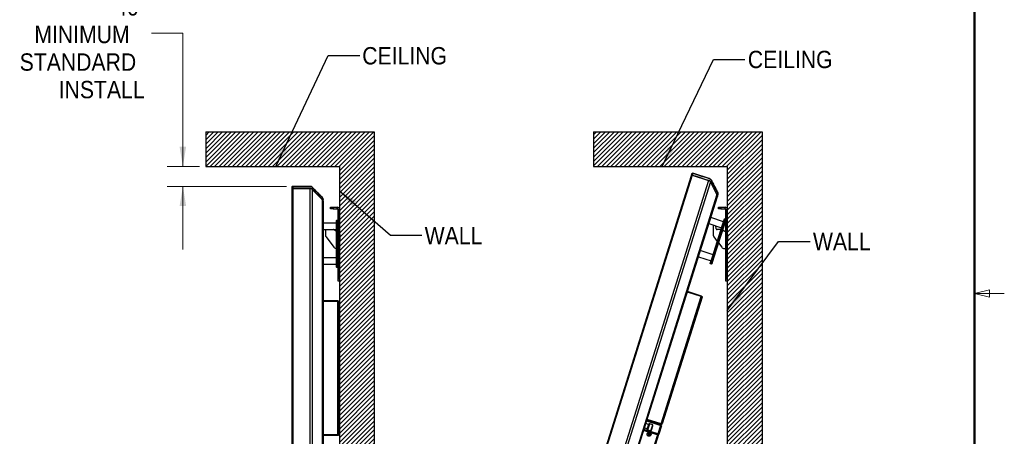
# Model space of a CAD drawing. Header units: millimetres. Extents: x 0 to 844, y -2 to 552.
# Tile 64 of 65: x 646 to 844, y 251 to 335. Entities that reach past the tile are written whole.
import ezdxf

# ---------------------------------------------------------------- set-up
doc = ezdxf.new("R2010")
doc.units = ezdxf.units.MM
doc.styles.add('SLDTEXTSTYLE0', font='GOTHIC.TTF', dxfattribs={"width": 0.913})
doc.styles.get("Standard").update_dxf_attribs({"font": 'GOTHIC.TTF'})
doc.dimstyles.new('SLDDIMSTYLE6', dxfattribs={"dimtxt": 0.18, "dimasz": 3.9624, "dimexe": 0, "dimexo": 0.0625, "dimgap": 0, "dimtad": 0, "dimtih": 1, "dimtoh": 1, "dimdec": 0, "dimrnd": 1e-09, "dimzin": 0, "dimdsep": 46, "dimtxsty": 'STANDARD', "dimsah": 1, "dimcen": 0.09, "dimadec": 0, "dimazin": 0, "dimtfac": 3.9624, "dimtdec": 0, "dimtofl": 0, "dimtmove": 0, "dimatfit": 3, "dimfxl": 1, "dimfrac": 2, "dimtolj": 1, "dimtzin": 0, "dimarcsym": 0})
doc.dimstyles.new('SLDDIMSTYLE7', dxfattribs={"dimtxt": 3.5, "dimasz": 3.9624, "dimexe": 0, "dimexo": 0.0625, "dimgap": 0.875, "dimtad": 0, "dimtih": 1, "dimtoh": 1, "dimdec": 0, "dimlfac": 10, "dimrnd": 1e-09, "dimzin": 12, "dimdsep": 46, "dimtxsty": 'SLDTEXTSTYLE0', "dimsah": 1, "dimcen": 0.09, "dimadec": 0, "dimazin": 3, "dimtfac": 1, "dimtdec": 0, "dimtmove": 0, "dimatfit": 0, "dimfxl": 1, "dimfrac": 2, "dimtolj": 1, "dimtzin": 12, "dimarcsym": 0})
doc.dimstyles.new('SLDDIMSTYLE8', dxfattribs={"dimtxt": 3.5, "dimasz": 3.9624, "dimexe": 0, "dimexo": 0.0625, "dimgap": 0.875, "dimtad": 0, "dimtih": 1, "dimtoh": 1, "dimdec": 4, "dimlfac": 10, "dimzin": 12, "dimdsep": 46, "dimtxsty": 'SLDTEXTSTYLE0', "dimsah": 1, "dimcen": 0.09, "dimadec": 0, "dimazin": 3, "dimtfac": 1, "dimtdec": 0, "dimtofl": 0, "dimtmove": 0, "dimatfit": 3, "dimfxl": 1, "dimfrac": 2, "dimtolj": 1, "dimtzin": 12, "dimarcsym": 0})

# ---------------------------------------------------------------- blocks, each defined once
blk = doc.blocks.new('_D_18')
at = {"color": 7, "linetype": 'Continuous', "lineweight": 0}
for p, q in [((661.4, 345.27), (660.34, 345.27)), ((660.34, 345.27), (660.34, 339.71)), ((667.87, 345.27), (668.94, 345.27)), ((668.94, 345.27), (668.94, 339.71)), ((660.34, 339.71), (661.4, 339.71)), ((668.94, 339.71), (667.87, 339.71)), ((672.13, 331.89), (678.48, 331.89)), ((678.48, 331.89), (678.48, 305.02)), ((681.82, 305.02), (675.31, 305.02)), ((699.38, 301.02), (675.31, 301.02)), ((678.48, 301.02), (678.48, 288.32))]:
    blk.add_line(p, q, dxfattribs=at)
at = {"color": 7, "linetype": 'Continuous', "lineweight": 18}
for points in [[(678.48, 305.02), (679.14, 308.99), (677.82, 308.99)], [(678.48, 301.02), (677.82, 297.06), (679.14, 297.06)]]:
    blk.add_solid(points, dxfattribs=at)
at = {"color": 7, "linetype": 'Continuous', "lineweight": 18, "char_height": 3.5, "attachment_point": 1, "style": 'SLDTEXTSTYLE0'}
for s, insert in [('1.6', (661.4, 344.18)), ('40', (664.83, 338.95)), ('MINIMUM', (648.52, 333.39)), ('STANDARD', (645.56, 327.83)), ('INSTALL', (653.43, 322.28))]:
    blk.add_mtext(s, dxfattribs=dict(at, insert=insert))
blk = doc.blocks.new('_D_21')
at = {"color": 7, "linetype": 'Continuous', "lineweight": 0}
for p, q in [((742.06, 179.62), (729.53, 139.95)), ((788.32, 155.76), (788.32, 130.89))]:
    blk.add_line(p, q, dxfattribs=at)
at = {"color": 7, "linetype": 'Continuous', "lineweight": 18}
for start, end in [(252.48, 260.3309), (262.4542, 270)]:
    blk.add_arc((788.32, 326.18), 192.11, start, end, dxfattribs=at)
for points in [[(730.49, 142.97), (734.09, 141.19), (734.47, 142.45)], [(788.32, 134.06), (784.37, 134.76), (784.35, 133.44)]]:
    blk.add_solid(points, dxfattribs=at)
at = {"color": 7, "linetype": 'Continuous', "lineweight": 18, "insert": (756.05, 137.92), "char_height": 3.5, "attachment_point": 1, "style": 'SLDTEXTSTYLE0'}
blk.add_mtext('18°', dxfattribs=at)

msp = doc.modelspace()

# ---------------------------------------------------------------- hatches: boundary and pattern name
at = {"linetype": 'Continuous'}
h = msp.add_hatch(dxfattribs=at)
h.set_pattern_fill('ANSI31', scale=0.2, style=0)
h.paths.add_polyline_path([(710.087083, 157.023061), (717.087083, 157.023061), (717.087083, 312.023061), (683.087083, 312.023061), (683.087083, 305.023061), (710.087083, 305.023061)], flags=0)
h = msp.add_hatch(dxfattribs=at)
h.set_pattern_fill('ANSI31', scale=0.2, style=0)
h.paths.add_polyline_path([(788.321325, 157.025277), (795.321325, 157.025277), (795.321325, 312.025277), (761.321325, 312.025277), (761.321325, 305.025277), (788.321325, 305.025277)], flags=0)

# ---------------------------------------------------------------- linework, layer by layer
at = {"color": 7, "linetype": 'Continuous', "lineweight": 50}
msp.add_line((838.2, 546.1), (838.2, 12.7), dxfattribs=at)
at = {"color": 254, "linetype": 'Continuous', "lineweight": 25}
for p, q in [((683.087083, 312.023061), (717.087083, 312.023061)), ((683.087083, 312.023061), (683.087083, 305.023061)), ((717.087083, 312.023061), (717.087083, 157.023061)), ((761.321325, 312.025277), (795.321325, 312.025277)), ((761.321325, 312.025277), (761.321325, 305.025277)), ((795.321325, 312.025277), (795.321325, 157.025277)), ((683.087083, 305.023061), (710.087083, 305.023061)), ((710.087083, 305.023061), (710.087083, 157.023061)), ((761.321325, 305.025277), (788.321325, 305.025277)), ((788.321325, 305.025277), (788.321325, 157.025277))]:
    msp.add_line(p, q, dxfattribs=at)
at = {"color": 7, "linetype": 'Continuous', "lineweight": 25}
for p, q in [((781.055019, 303.160057), (742.437737, 180.830598)), ((781.243216, 303.257943), (742.535623, 180.642401)), ((784.549364, 302.214249), (745.841771, 179.598707)), ((781.073649, 303.209683), (781.066027, 303.187459)), ((781.17801, 303.542192), (781.148444, 303.456003)), ((781.185606, 303.564333), (781.17801, 303.542192)), ((781.243216, 303.257943), (784.549364, 302.214249)), ((781.260827, 303.30234), (781.269209, 303.299681)), ((781.269209, 303.299681), (781.269778, 303.299502)), ((784.674276, 302.609938), (781.368128, 303.653631)), ((781.372537, 303.656207), (781.381492, 303.653381)), ((785.046471, 302.297408), (786.362075, 299.768)), ((700.497884, 300.855774), (700.495635, 300.764683)), ((700.495635, 300.45434), (700.495635, 172.174214)), ((700.498461, 300.879175), (700.497884, 300.855774)), ((700.498461, 300.507274), (700.497884, 300.483785)), ((704.112609, 301.019277), (700.645635, 301.019277)), ((700.645635, 300.60434), (700.645635, 172.024214)), ((700.645635, 300.60434), (704.112609, 300.60434)), ((700.649063, 300.651979), (700.657857, 300.651968)), ((700.649064, 301.023061), (700.658454, 301.023062)), ((700.657857, 300.651968), (700.658454, 300.651968)), ((704.112609, 300.60434), (704.112609, 172.024214)), ((704.561622, 300.83329), (706.577648, 298.817264)), ((704.561622, 300.418353), (704.561622, 172.210201)), ((706.577648, 298.402328), (704.561622, 300.418353)), ((784.921559, 301.901719), (746.325945, 179.640897)), ((786.237163, 299.372312), (784.921559, 301.901719)), ((706.577648, 298.402328), (706.577648, 174.226227)), ((706.763635, 297.974123), (706.763635, 297.989193)), ((706.763635, 297.953315), (706.763635, 297.974123)), ((786.237163, 299.372312), (748.855352, 180.956501)), ((786.279353, 298.888138), (749.167882, 181.328696)), ((786.279353, 298.888138), (786.285617, 298.907981)), ((786.285617, 298.907981), (786.290153, 298.922353)), ((706.763635, 297.953315), (706.763635, 174.67524)), ((708.287083, 296.511493), (708.287083, 296.815277)), ((708.287083, 296.815277), (708.787083, 296.815277)), ((708.787083, 296.511493), (708.287083, 296.511493)), ((708.787083, 296.815277), (708.787083, 296.511493)), ((708.787083, 296.815277), (709.630899, 296.815277)), ((708.787083, 296.511493), (709.630899, 296.511493)), ((709.630899, 296.511493), (709.630899, 296.815277)), ((709.783299, 296.359093), (710.087083, 296.359093)), ((709.783299, 282.406493), (709.783299, 296.359093)), ((710.087083, 282.406493), (710.087083, 296.359093)), ((786.521325, 296.511493), (786.521325, 296.815277)), ((786.521325, 296.815277), (787.021325, 296.815277)), ((787.021325, 296.511493), (786.521325, 296.511493)), ((787.021325, 296.815277), (787.021325, 296.511493)), ((787.021325, 296.815277), (787.865141, 296.815277)), ((787.021325, 296.511493), (787.865141, 296.511493)), ((787.865141, 296.511493), (787.865141, 296.815277)), ((788.017541, 296.359093), (788.321325, 296.359093)), ((788.017541, 282.406493), (788.017541, 296.359093)), ((788.321325, 282.406493), (788.321325, 296.359093)), ((709.529515, 294.211777), (709.479515, 294.161777)), ((709.479515, 292.941777), (709.479515, 294.161777)), ((709.529515, 294.211777), (709.529515, 292.941777)), ((709.529515, 294.211777), (709.733299, 294.211777)), ((709.733299, 292.941777), (709.733299, 294.211777)), ((709.783299, 294.161777), (709.733299, 294.211777)), ((787.551741, 293.897035), (784.961845, 294.71462)), ((787.360581, 293.291491), (787.727849, 294.454898)), ((787.790581, 294.487527), (787.408262, 293.276439)), ((787.602593, 293.215093), (787.984912, 294.42618)), ((788.017541, 294.363447), (787.650273, 293.200041)), ((787.790581, 294.487527), (787.727849, 294.454898)), ((787.790581, 294.487527), (787.984912, 294.42618)), ((788.017541, 294.363447), (787.984912, 294.42618)), ((709.479515, 293.576777), (706.763635, 293.576777)), ((706.763635, 292.306777), (709.479515, 292.306777)), ((707.243299, 292.306777), (707.243299, 291.20108)), ((709.428961, 292.010546), (708.952711, 292.285509)), ((709.479515, 285.956777), (709.479515, 292.941777)), ((709.529515, 292.941777), (709.479515, 292.941777)), ((709.529515, 292.941777), (709.529515, 285.956777)), ((709.733299, 292.941777), (709.529515, 292.941777)), ((709.733299, 285.956777), (709.733299, 292.941777)), ((709.783299, 292.941777), (709.733299, 292.941777)), ((784.579526, 293.503533), (787.169422, 292.685948)), ((785.257826, 286.630512), (787.360581, 293.291491)), ((787.408262, 293.276439), (785.305507, 286.61546)), ((785.477541, 293.220045), (785.477541, 291.20108)), ((785.499838, 286.554113), (787.602593, 293.215093)), ((787.650273, 293.200041), (785.547518, 286.539061)), ((786.095424, 292.44618), (786.021489, 293.04833)), ((787.049724, 292.306777), (786.252991, 292.306777)), ((787.663203, 292.010546), (787.334652, 292.200234)), ((787.408262, 293.276439), (787.360581, 293.291491)), ((787.602593, 293.215093), (787.408262, 293.276439)), ((787.650273, 293.200041), (787.602593, 293.215093)), ((707.374028, 290.815158), (708.957678, 288.745855)), ((710.147083, 291.284277), (710.087083, 291.284277)), ((710.087083, 290.154277), (710.147083, 290.154277)), ((710.147083, 291.284277), (710.147083, 290.154277)), ((785.60827, 290.815158), (786.295407, 289.917298)), ((788.017541, 291.989277), (787.742578, 291.989277)), ((788.381325, 291.284277), (788.321325, 291.284277)), ((788.321325, 290.154277), (788.381325, 290.154277)), ((788.381325, 291.284277), (788.381325, 290.154277)), ((709.461949, 288.496777), (709.479515, 288.496777)), ((785.448986, 287.236056), (782.85909, 288.053641)), ((786.520939, 289.622604), (787.19192, 288.745855)), ((787.696191, 288.496777), (788.017541, 288.496777)), ((709.479515, 286.591777), (706.763635, 286.591777)), ((782.476771, 286.842553), (785.066667, 286.024968)), ((784.890559, 285.467105), (785.257826, 286.630512)), ((785.305507, 286.61546), (784.923188, 285.404373)), ((785.117518, 285.343026), (785.499838, 286.554113)), ((785.547518, 286.539061), (785.180251, 285.375655)), ((785.257826, 286.630512), (785.305507, 286.61546)), ((785.305507, 286.61546), (785.499838, 286.554113)), ((785.499838, 286.554113), (785.547518, 286.539061)), ((706.763635, 285.321777), (709.479515, 285.321777)), ((709.479515, 284.736777), (709.479515, 285.956777)), ((709.479515, 285.956777), (709.529515, 285.956777)), ((709.479515, 284.736777), (709.529515, 284.686777)), ((709.529515, 285.956777), (709.529515, 284.686777)), ((709.529515, 285.956777), (709.733299, 285.956777)), ((709.733299, 284.686777), (709.529515, 284.686777)), ((709.733299, 284.686777), (709.733299, 285.956777)), ((709.733299, 285.956777), (709.783299, 285.956777)), ((709.733299, 284.686777), (709.783299, 284.736777)), ((784.890559, 285.467105), (784.923188, 285.404373)), ((785.117518, 285.343026), (784.923188, 285.404373)), ((785.117518, 285.343026), (785.180251, 285.375655)), ((709.783299, 282.406493), (710.087083, 282.406493)), ((709.783299, 281.906493), (709.783299, 282.406493)), ((710.087083, 282.406493), (710.087083, 281.906493)), ((788.017541, 282.406493), (788.321325, 282.406493)), ((788.017541, 281.906493), (788.017541, 282.406493)), ((788.321325, 282.406493), (788.321325, 281.906493)), ((710.087083, 281.906493), (709.783299, 281.906493)), ((780.466491, 280.330956), (780.465707, 280.332005)), ((780.494735, 280.423959), (780.509631, 280.417476)), ((780.531737, 280.487501), (780.515819, 280.490745)), ((780.544847, 280.582699), (780.546091, 280.583108)), ((788.321325, 281.906493), (788.017541, 281.906493)), ((706.805787, 278.770722), (706.806851, 278.771486)), ((706.821943, 278.675993), (706.805787, 278.674295)), ((706.805787, 278.60426), (706.821943, 278.602561)), ((706.806851, 278.507068), (706.805787, 278.507833)), ((774.963784, 253.136686), (783.059628, 278.782204)), ((783.217317, 278.675914), (775.153919, 253.133174)), ((780.180504, 279.425024), (780.17972, 279.426074)), ((780.208749, 279.518028), (780.223644, 279.511545)), ((780.24575, 279.58157), (780.229832, 279.584814)), ((783.098306, 278.904727), (780.254353, 279.802513)), ((783.059628, 278.782204), (780.258335, 279.666523)), ((783.061756, 278.788947), (780.25873, 279.673813)), ((780.25886, 279.676768), (780.260105, 279.677177)), ((783.098306, 278.904727), (783.061756, 278.788947)), ((709.745931, 277.939277), (706.763635, 277.939277)), ((706.805787, 277.820722), (706.806851, 277.821486)), ((706.821943, 277.725993), (706.805787, 277.724295)), ((706.805787, 277.65426), (706.821943, 277.652561)), ((706.806851, 277.557068), (706.805787, 277.557833)), ((709.745931, 277.817865), (706.806553, 277.817865)), ((709.745931, 277.810794), (706.80837, 277.810794)), ((709.745931, 277.939277), (709.745931, 277.817865)), ((709.745931, 250.91776), (709.745931, 277.810794)), ((709.928303, 277.756905), (709.928303, 250.971649)), ((773.505499, 258.230217), (773.490497, 258.232836)), ((773.477361, 258.141083), (773.475104, 258.142142)), ((773.48311, 258.210946), (773.498241, 258.207226)), ((706.806394, 255.310895), (706.821943, 255.311903)), ((706.821943, 255.336013), (706.806849, 255.333993)), ((706.821943, 255.242542), (706.819472, 255.242873)), ((771.581727, 252.3299), (772.169173, 252.144453)), ((772.444382, 253.016245), (771.856936, 253.201692)), ((774.820724, 252.835385), (772.02037, 253.719408)), ((772.028827, 253.746197), (774.727934, 252.894135)), ((774.925105, 253.014163), (772.081152, 253.91195)), ((774.961655, 253.129943), (772.117702, 254.027729)), ((774.963784, 253.136686), (772.119831, 254.034473)), ((772.159344, 252.113318), (772.454211, 253.047381)), ((772.24457, 251.94946), (772.618069, 253.132607)), ((772.265876, 251.908496), (772.659033, 253.153913)), ((772.659033, 253.153913), (772.618069, 253.132607)), ((773.279262, 252.958118), (772.659033, 253.153913)), ((772.886106, 251.712701), (773.279262, 252.958118)), ((772.968034, 251.755314), (773.321875, 252.876189)), ((773.164613, 252.378022), (773.195624, 252.368232)), ((773.195624, 252.368232), (773.284084, 252.648451)), ((773.284084, 252.648451), (773.257004, 252.670695)), ((773.321875, 252.876189), (773.279262, 252.958118)), ((774.820724, 252.835385), (774.278855, 251.118883)), ((775.038235, 252.76672), (774.496366, 251.050219)), ((774.719477, 252.867347), (774.727934, 252.894135)), ((774.87278, 252.84841), (774.727934, 252.894135)), ((774.820724, 252.835385), (775.038235, 252.76672)), ((774.87278, 252.84841), (774.864323, 252.821621)), ((774.925105, 253.014163), (774.961655, 253.129943)), ((709.745931, 250.91776), (706.763635, 250.91776)), ((709.745931, 250.910689), (706.763635, 250.910689)), ((709.745931, 250.789277), (706.763635, 250.789277)), ((709.745931, 250.789277), (709.745931, 250.910689)), ((767.700987, 230.020356), (774.353942, 251.095179)), ((767.843411, 229.975395), (774.496366, 251.050219)), ((768.30064, 231.928337), (774.261206, 250.809853)), ((774.195948, 250.935318), (771.418291, 251.812176)), ((774.278855, 251.118883), (771.478501, 252.002906)), ((772.24457, 251.94946), (772.265876, 251.908496)), ((772.265876, 251.908496), (772.886106, 251.712701)), ((772.331833, 251.058692), (772.501511, 251.026383)), ((772.358035, 251.141695), (772.515509, 251.070726)), ((772.430543, 250.868909), (772.501511, 251.026383)), ((772.501511, 251.026383), (772.472732, 251.011415)), ((772.500541, 251.099505), (772.515509, 251.070726)), ((772.501511, 251.026383), (772.515509, 251.070726)), ((772.501511, 251.026383), (772.545854, 251.012385)), ((772.513546, 250.842707), (772.545854, 251.012385)), ((772.547818, 251.240405), (772.515509, 251.070726)), ((772.559852, 251.056728), (772.515509, 251.070726)), ((772.559852, 251.056728), (772.545854, 251.012385)), ((772.560823, 250.983606), (772.545854, 251.012385)), ((772.703328, 250.941417), (772.545854, 251.012385)), ((772.63082, 251.214202), (772.559852, 251.056728)), ((772.559852, 251.056728), (772.588631, 251.071697)), ((772.729531, 251.02442), (772.559852, 251.056728)), ((772.886106, 251.712701), (772.968034, 251.755314)), ((773.032905, 251.960807), (773.067848, 251.963472)), ((773.067848, 251.963472), (773.156308, 252.243691)), ((773.156308, 252.243691), (773.125297, 252.25348)), ((774.261206, 250.809853), (774.195948, 250.935318)), ((774.261206, 250.809853), (774.35152, 251.095944)), ((774.27039, 250.838946), (774.272812, 250.838181)), ((774.496366, 251.050219), (774.278855, 251.118883)), ((774.400276, 250.744986), (774.400033, 250.745063)), ((774.400276, 250.744986), (774.496608, 251.050142)), ((774.496608, 251.050142), (774.496366, 251.050219)), ((774.496608, 251.050142), (774.59294, 251.355298)), ((774.59294, 251.355298), (774.592698, 251.355375))]:
    msp.add_line(p, q, dxfattribs=at)
at = {"color": 8, "linetype": 'Continuous', "lineweight": 25}
for p, q in [((781.066027, 303.187459), (781.066657, 303.187241)), ((781.269209, 303.299681), (781.254871, 303.254263)), ((781.254901, 303.254254), (781.269778, 303.299502)), ((784.562628, 302.260254), (784.549305, 302.214268)), ((784.674337, 302.614117), (784.67323, 302.610268)), ((785.062444, 302.273041), (785.059379, 302.27259)), ((700.497884, 300.483785), (700.498549, 300.483767)), ((700.657857, 300.651968), (700.657857, 300.60434)), ((700.657888, 300.60434), (700.658454, 300.651968)), ((704.111409, 301.023281), (704.111512, 301.019277)), ((704.111409, 300.652204), (704.112547, 300.60434)), ((704.58419, 300.443008), (704.553674, 300.426163)), ((704.58419, 300.814862), (704.581403, 300.813509)), ((784.950502, 301.918437), (784.91633, 301.91156)), ((774.117398, 250.960115), (774.177608, 251.150845))]:
    msp.add_line(p, q, dxfattribs=at)
at = {"color": 7, "linetype": 'Continuous', "lineweight": 18}
for p, q in [((838.2, 279.4), (841.2, 280.15)), ((841.2, 278.65), (841.2, 280.15)), ((838.2, 279.4), (841.2, 278.65)), ((838.2, 279.4), (844.2, 279.4))]:
    msp.add_line(p, q, dxfattribs=at)
at = {"color": 7, "linetype": 'Continuous', "lineweight": 25, "flags": 128}
for points in [[(781.269778, 303.299502), (781.838087, 303.120111), (783.015389, 302.748531), (783.799463, 302.501087), (784.562628, 302.260254)], [(781.381492, 303.653382), (781.9498, 303.473989), (783.127101, 303.102405), (783.911174, 302.854956), (784.674337, 302.614117)], [(781.381492, 303.653381), (781.949798, 303.473983), (783.127089, 303.102367), (783.911152, 302.854887), (784.674306, 302.61401)], [(700.658454, 301.023062), (701.254403, 301.023074), (702.488953, 301.02314), (703.311145, 301.023206), (704.111409, 301.023281)], [(700.658454, 301.023062), (701.254403, 301.023068), (702.488953, 301.0231), (703.311145, 301.023133), (704.111412, 301.02317)], [(700.658454, 300.651968), (701.254403, 300.651981), (702.488953, 300.652052), (703.311145, 300.652123), (704.111409, 300.652204)]]:
    msp.add_lwpolyline(points, dxfattribs=at)
at = {"color": 7, "linetype": 'Continuous', "lineweight": 25}
for radius in [0.4, 0.380066]:
    msp.add_circle((772.530682, 251.041556), radius, dxfattribs=at)
for centre, radius, start, end in [((781.19806, 303.114901), 0.15, 72.48, 162.48), ((781.322972, 303.51059), 0.15, 124.7238239, 162.48), ((784.358205, 301.608706), 0.635, 27.48, 72.48), ((784.483117, 302.004394), 0.635, 27.48, 72.48), ((700.645635, 300.869277), 0.15, 90, 180), ((700.645635, 300.45434), 0.15, 90, 180), ((704.112609, 300.384277), 0.635, 45, 90), ((704.112609, 299.96934), 0.635, 45, 90), ((706.128635, 297.953315), 0.635, 360, 45), ((785.673809, 299.079298), 0.635, 342.48, 27.48), ((709.630899, 296.359093), 0.456184, 0, 90), ((709.630899, 296.359093), 0.1524, 0, 90), ((787.865141, 296.359093), 0.456184, 0, 90), ((787.865141, 296.359093), 0.1524, 0, 90), ((708.873336, 292.148027), 0.15875, 60, 90), ((709.508336, 292.148027), 0.15875, 240, 259.5399911), ((786.252991, 292.465527), 0.15875, 187, 270), ((787.742578, 292.148027), 0.15875, 240, 270), ((707.878299, 291.20108), 0.635, 180, 217.42705136), ((786.112541, 291.20108), 0.635, 180, 217.42705136), ((709.461949, 289.131777), 0.635, 217.42705136, 270), ((787.696191, 289.131777), 0.635, 217.42705136, 270), ((780.046456, 280.602194), 0.5, 313.87916516, 327.14760833), ((780.042991, 280.603262), 0.502265, 327.31170806, 338.29071614), ((779.956144, 280.630704), 0.576909, 339.00008389, 345.95991611), ((780.043005, 280.603309), 0.502265, 346.66928386, 357.64829194), ((780.046456, 280.602194), 0.5, 357.81239167, 11.08083484), ((706.324647, 278.639277), 0.5, 15.33239167, 28.60083484), ((706.324647, 278.639277), 0.5, 331.39916516, 344.66760833), ((706.321021, 278.639302), 0.502265, 4.18928386, 15.16829194), ((706.229942, 278.639277), 0.576909, 356.52008389, 3.47991611), ((706.321021, 278.639253), 0.502265, 344.83170806, 355.81071614), ((779.760469, 279.696263), 0.5, 313.87916516, 327.14760833), ((779.757004, 279.697331), 0.502265, 327.31170806, 338.29071614), ((779.670157, 279.724773), 0.576909, 339.00008389, 345.95991611), ((779.757019, 279.697378), 0.502265, 346.66928386, 357.64829194), ((779.760469, 279.696263), 0.5, 357.81239167, 11.08083484), ((706.324647, 277.689277), 0.5, 15.33239167, 28.60083484), ((706.324647, 277.689277), 0.5, 331.39916516, 344.66760833), ((706.321021, 277.689302), 0.502265, 4.18928386, 15.16829194), ((706.229942, 277.689277), 0.576909, 356.52008389, 3.47991611), ((706.321021, 277.689253), 0.502265, 344.83170806, 355.81071614), ((772.999149, 258.386311), 0.51476, 338.79587252, 346.16412748), ((773.43907, 258.234219), 0.066549, 356.55261952, 25.82627677), ((773.073928, 258.330482), 0.443066, 346.92078073, 355.04959379), ((773.017202, 258.335356), 0.5, 355.05417562, 11.08083484), ((773.017202, 258.335356), 0.5, 313.87916516, 329.90582438), ((773.066976, 258.306526), 0.442479, 326.32052309, 338.04353165), ((773.380022, 258.090623), 0.062543, 331.88701802, 353.07298198), ((773.059209, 258.335701), 0.458726, 326.58481426, 338.02898115), ((773.400422, 258.169543), 0.084374, 356.28369586, 21.2527136), ((773.432648, 258.246029), 0.076212, 310.92522, 329.39262722), ((773.055945, 258.310104), 0.454104, 346.90580775, 349.92262243), ((706.324647, 255.289277), 0.5, 12.57417562, 28.60083484), ((706.324647, 255.289277), 0.5, 331.39916516, 347.42582438), ((706.757391, 255.319831), 0.066549, 14.07261952, 43.34627677), ((706.292091, 255.332435), 0.51476, 356.31587252, 3.68412748), ((706.740006, 255.24652), 0.084374, 13.80369586, 38.7727136), ((706.364601, 255.302252), 0.458726, 344.10481426, 355.54898115), ((706.38079, 255.276769), 0.442479, 343.84052309, 355.56353165), ((706.74431, 255.165119), 0.062543, 349.40701802, 10.59298198), ((706.380208, 255.301707), 0.443066, 4.44078073, 12.56959379), ((706.747711, 255.32916), 0.076212, 328.44521999, 346.91262722), ((706.369194, 255.27686), 0.454104, 4.42580775, 7.44262243), ((772.578753, 253.008065), 0.1306, 72.48, 162.48), ((772.283886, 252.074002), 0.1306, 162.48, 252.48), ((773.265854, 250.809475), 0.966699, 159.89970807, 165.06029193), ((774.469471, 257.195906), 6.498838, 250.79638256, 252.10668868), ((770.584559, 244.889521), 6.498838, 72.85331132, 74.16361744), ((778.682717, 249.095434), 6.498838, 162.85331132, 164.16361744), ((772.762763, 251.776729), 0.966699, 249.89970807, 255.06029193), ((778.685031, 249.102767), 6.498838, 160.79638256, 162.10668868), ((766.376332, 252.980345), 6.498838, 340.79638256, 342.10668868), ((772.2986, 250.306383), 0.966699, 69.89970807, 75.06029193), ((774.476804, 257.193591), 6.498838, 252.85331132, 254.16361744), ((766.378647, 252.987678), 6.498838, 342.85331132, 344.16361744), ((770.591892, 244.887206), 6.498838, 70.79638256, 72.10668868), ((771.795509, 251.273637), 0.966699, 339.89970807, 345.06029193)]:
    msp.add_arc(centre, radius, start, end, dxfattribs=at)
for points, knots in [([(781.148444, 303.456003), (781.146397, 303.449519), (781.14283, 303.438219), (781.131838, 303.4034), (781.119128, 303.363139), (781.103578, 303.31388), (781.08561, 303.256962), (781.069319, 303.205357), (781.058601, 303.171405), (781.055019, 303.160057)], [0, 0, 0, 0, 0.196739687, 0.3428825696, 0.4890199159, 0.6349303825, 0.7808345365, 0.9267454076, 1, 1, 1, 1]), ([(781.055019, 303.160057), (781.058422, 303.170837), (781.065583, 303.193522), (781.072008, 303.213876), (781.07538, 303.224558)], [0, 0, 0, 0, 0.4751850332, 1, 1, 1, 1]), ([(781.073649, 303.209683), (781.080743, 303.231847), (781.098733, 303.288051), (781.126725, 303.374846), (781.148006, 303.441852), (781.164741, 303.494747), (781.178585, 303.538734), (781.187789, 303.569166), (781.186414, 303.566122), (781.185606, 303.564333)], [0, 0, 0, 0, 0.1125725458, 0.2854777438, 0.4329598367, 0.4861970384, 0.6359838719, 0.7860176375, 1, 1, 1, 1]), ([(781.073649, 303.209683), (781.084088, 303.230866), (781.101097, 303.265377), (781.14644, 303.29761), (781.191114, 303.310948), (781.23057, 303.310617), (781.253477, 303.30435), (781.260827, 303.30234)], [0, 0, 0, 0, 0.3519541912, 0.5734214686, 0.7453643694, 0.918294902, 1, 1, 1, 1]), ([(781.136028, 303.416675), (781.137673, 303.421884), (781.143994, 303.441906), (781.146551, 303.450009), (781.148444, 303.456003)], [0, 0, 0, 0, 0.2601929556, 1, 1, 1, 1]), ([(781.185606, 303.564333), (781.19011, 303.57497), (781.202991, 303.605392), (781.237075, 303.64012), (781.286166, 303.661555), (781.330637, 303.666247), (781.359756, 303.65927), (781.372537, 303.656207)], [0, 0, 0, 0, 0.1756604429, 0.5023724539, 0.6804911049, 0.8597586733, 1, 1, 1, 1]), ([(781.372537, 303.656207), (781.372451, 303.655909), (781.370722, 303.649892), (781.361702, 303.620648), (781.340725, 303.554028), (781.315047, 303.472807), (781.290419, 303.395133), (781.268521, 303.326468), (781.260827, 303.30234)], [0, 0, 0, 0, 0.0133994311, 0.2704249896, 0.5224121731, 0.6112025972, 0.8633753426, 1, 1, 1, 1]), ([(784.562628, 302.260254), (784.603696, 302.244525), (784.693238, 302.21023), (784.823375, 302.111814), (784.904991, 302.007608), (784.941235, 301.936594), (784.950502, 301.918437)], [0, 0, 0, 0, 0.2264469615, 0.4937402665, 0.8705623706, 1, 1, 1, 1]), ([(784.674306, 302.61401), (784.722582, 302.594924), (784.819379, 302.556655), (784.952839, 302.448185), (785.024018, 302.348127), (785.057175, 302.283151), (785.062341, 302.273026)], [0, 0, 0, 0, 0.26708723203, 0.53552780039, 0.92762467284, 1, 1, 1, 1]), ([(784.674337, 302.614117), (784.717117, 302.600189), (784.764165, 302.584871), (784.80102, 302.557627), (784.804363, 302.555156)], [0, 0, 0, 0, 0.90929229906, 1, 1, 1, 1]), ([(785.062341, 302.273026), (785.132679, 302.137803), (785.358074, 301.704489), (785.661054, 301.122139), (785.964907, 300.537729), (786.17857, 300.127662), (786.313589, 299.866492), (786.377621, 299.742635)], [0, 0, 0, 0, 0.1603263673, 0.5137542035, 0.6904681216, 0.853206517, 1, 1, 1, 1]), ([(785.062444, 302.273041), (785.130439, 302.142337), (785.353505, 301.713546), (785.654163, 301.135717), (785.959229, 300.549024), (786.17526, 300.134439), (786.312623, 299.868749), (786.377812, 299.742659)], [0, 0, 0, 0, 0.15496869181, 0.50839618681, 0.68510993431, 0.8505602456, 1, 1, 1, 1]), ([(700.495635, 300.764683), (700.495635, 300.757884), (700.495635, 300.746034), (700.495635, 300.709521), (700.495635, 300.667301), (700.495635, 300.615646), (700.495635, 300.55596), (700.495635, 300.501844), (700.495635, 300.466241), (700.495635, 300.45434)], [0, 0, 0, 0, 0.196739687, 0.3428825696, 0.4890199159, 0.6349303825, 0.7808345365, 0.9267454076, 1, 1, 1, 1]), ([(700.498461, 300.879175), (700.499554, 300.890675), (700.50268, 300.923563), (700.524728, 300.96694), (700.565089, 301.002159), (700.606085, 301.020022), (700.635954, 301.022134), (700.649064, 301.023061)], [0, 0, 0, 0, 0.1756604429, 0.5023724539, 0.6804911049, 0.8597586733, 1, 1, 1, 1]), ([(700.498461, 300.507274), (700.498554, 300.530544), (700.49879, 300.589557), (700.499355, 300.680752), (700.499477, 300.751056), (700.499513, 300.806535), (700.499473, 300.85265), (700.499088, 300.884441), (700.498693, 300.881124), (700.498461, 300.879175)], [0, 0, 0, 0, 0.1125725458, 0.2854777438, 0.4329598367, 0.4861970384, 0.6359838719, 0.7860176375, 1, 1, 1, 1]), ([(700.498461, 300.507274), (700.50204, 300.530616), (700.50787, 300.568646), (700.541406, 300.613035), (700.579993, 300.639202), (700.617718, 300.650764), (700.641449, 300.651684), (700.649063, 300.651979)], [0, 0, 0, 0, 0.3519541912, 0.5734214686, 0.7453643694, 0.918294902, 1, 1, 1, 1]), ([(700.649064, 301.023061), (700.649072, 301.02275), (700.649234, 301.016492), (700.649436, 300.98589), (700.649487, 300.916045), (700.649451, 300.830862), (700.649348, 300.749377), (700.649137, 300.677305), (700.649063, 300.651979)], [0, 0, 0, 0, 0.0133994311, 0.2704249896, 0.5224121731, 0.6112025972, 0.8633753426, 1, 1, 1, 1]), ([(704.111409, 301.023281), (704.156398, 301.022877), (704.205875, 301.022433), (704.249221, 301.007548), (704.253153, 301.006198)], [0, 0, 0, 0, 0.9092922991, 1, 1, 1, 1]), ([(704.111409, 300.652204), (704.155306, 300.649567), (704.251019, 300.643819), (704.404746, 300.589145), (704.513946, 300.514342), (704.569887, 300.457533), (704.58419, 300.443008)], [0, 0, 0, 0, 0.2264469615, 0.4937402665, 0.8705623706, 1, 1, 1, 1]), ([(704.111412, 301.02317), (704.163194, 301.019502), (704.267021, 301.012148), (704.426943, 300.948886), (704.524943, 300.874897), (704.576121, 300.822916), (704.584096, 300.814816)], [0, 0, 0, 0, 0.267087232, 0.5355278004, 0.9276246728, 1, 1, 1, 1]), ([(704.584096, 300.814816), (704.691879, 300.70704), (705.037262, 300.36168), (705.501497, 299.897552), (705.967185, 299.431724), (706.294383, 299.105), (706.50176, 298.896591), (706.600108, 298.797755)], [0, 0, 0, 0, 0.1603263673, 0.5137542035, 0.6904681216, 0.853206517, 1, 1, 1, 1]), ([(704.58419, 300.814862), (704.688377, 300.71069), (705.030179, 300.368941), (705.490838, 299.908427), (705.958371, 299.440785), (706.289186, 299.110466), (706.50016, 298.898453), (706.600283, 298.797836)], [0, 0, 0, 0, 0.1549686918, 0.5083961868, 0.6851099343, 0.8505602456, 1, 1, 1, 1]), ([(704.58419, 300.443008), (704.688377, 300.338838), (705.030179, 299.997091), (705.490838, 299.536583), (705.958371, 299.068937), (706.289186, 298.738639), (706.50016, 298.526579), (706.600283, 298.42594)], [0, 0, 0, 0, 0.1549686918, 0.5083961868, 0.6851099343, 0.8505602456, 1, 1, 1, 1]), ([(784.950502, 301.918437), (785.018497, 301.787734), (785.241564, 301.358945), (785.542223, 300.781123), (785.847289, 300.194424), (786.063326, 299.77986), (786.200675, 299.514126), (786.265857, 299.388015)], [0, 0, 0, 0, 0.15496869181, 0.50839618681, 0.68510993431, 0.8505602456, 1, 1, 1, 1]), ([(706.600108, 298.797755), (706.633315, 298.754548), (706.697006, 298.671678), (706.75271, 298.524367), (706.759722, 298.422372), (706.763635, 298.365449)], [0, 0, 0, 0, 0.324949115, 0.623249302, 1, 1, 1, 1]), ([(706.600283, 298.42594), (706.640768, 298.371026), (706.710682, 298.276193), (706.756835, 298.125824), (706.761349, 298.035085), (706.763635, 297.989142)], [0, 0, 0, 0, 0.4044621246, 0.6984688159, 1, 1, 1, 1]), ([(706.763635, 297.987454), (706.763635, 297.999322), (706.763635, 298.038711), (706.763635, 298.130517), (706.763635, 298.249277), (706.763635, 298.329582), (706.763635, 298.358546), (706.763635, 298.364015), (706.763635, 298.365688)], [0, 0, 0, 0, 0.0627967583, 0.208424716, 0.4992637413, 0.7901027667, 0.9357889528, 1, 1, 1, 1]), ([(786.265857, 299.388015), (786.287933, 299.32346), (786.326055, 299.21198), (786.3248, 299.054692), (786.301789, 298.966804), (786.290138, 298.922304)], [0, 0, 0, 0, 0.4044621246, 0.6984688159, 1, 1, 1, 1]), ([(786.28963, 298.920694), (786.293202, 298.932011), (786.30506, 298.969573), (786.332697, 299.05712), (786.368449, 299.170371), (786.392624, 299.246952), (786.401343, 299.274572), (786.402989, 299.279787), (786.403493, 299.281382)], [0, 0, 0, 0, 0.0627967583, 0.208424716, 0.4992637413, 0.7901027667, 0.9357889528, 1, 1, 1, 1]), ([(786.377621, 299.742635), (786.39628, 299.691435), (786.43207, 299.593236), (786.440844, 299.435989), (786.416825, 299.336615), (786.403421, 299.281154)], [0, 0, 0, 0, 0.324949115, 0.623249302, 1, 1, 1, 1]), ([(783.217317, 278.675914), (783.21766, 278.679535), (783.218339, 278.686697), (783.20723, 278.703151), (783.177776, 278.726037), (783.123489, 278.755409), (783.080608, 278.773401), (783.059628, 278.782204)], [0, 0, 0, 0, 0.1353568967, 0.2677226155, 0.5225279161, 0.7663844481, 1, 1, 1, 1]), ([(783.061756, 278.788947), (783.067984, 278.786291), (783.077286, 278.782323), (783.086409, 278.774388), (783.089777, 278.770204), (783.091214, 278.768419)], [0, 0, 0, 0, 0.5373028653, 0.8025914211, 1, 1, 1, 1]), ([(783.098306, 278.904727), (783.117475, 278.896503), (783.155454, 278.88021), (783.197816, 278.833822), (783.223119, 278.777693), (783.22862, 278.722199), (783.22056, 278.689195), (783.217317, 278.675914)], [0, 0, 0, 0, 0.2139468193, 0.4238977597, 0.6370059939, 0.8539359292, 1, 1, 1, 1]), ([(709.745931, 277.939277), (709.766686, 277.937206), (709.807808, 277.933101), (709.86217, 277.901617), (709.903196, 277.85571), (709.925147, 277.804446), (709.927397, 277.770546), (709.928303, 277.756905)], [0, 0, 0, 0, 0.2139468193, 0.4238977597, 0.6370059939, 0.8539359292, 1, 1, 1, 1]), ([(709.745931, 277.817865), (709.752669, 277.817207), (709.762734, 277.816223), (709.773823, 277.811403), (709.778294, 277.808427), (709.780201, 277.807157)], [0, 0, 0, 0, 0.5373028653, 0.8025914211, 1, 1, 1, 1]), ([(709.928303, 277.756905), (709.92754, 277.760461), (709.926031, 277.767496), (709.910484, 277.779842), (709.875507, 277.7928), (709.814896, 277.804467), (709.768588, 277.808715), (709.745931, 277.810794)], [0, 0, 0, 0, 0.1353568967, 0.2677226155, 0.5225279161, 0.7663844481, 1, 1, 1, 1]), ([(774.810628, 252.838572), (774.809717, 252.840076), (774.797372, 252.86047), (774.766567, 252.879309), (774.737016, 252.89065), (774.727934, 252.894135)], [0, 0, 0, 0, 0.0522743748, 0.7087371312, 1, 1, 1, 1]), ([(774.87278, 252.84841), (774.89257, 252.840566), (774.923877, 252.828158), (774.945209, 252.802901), (774.953056, 252.79361)], [0, 0, 0, 0, 0.6321166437, 1, 1, 1, 1]), ([(775.153919, 253.133174), (775.148974, 253.120434), (775.139304, 253.095516), (775.115171, 253.063726), (775.086513, 253.038427), (775.045058, 253.015068), (774.989051, 253.00085), (774.94571, 253.009873), (774.925105, 253.014163)], [0, 0, 0, 0, 0.1468423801, 0.2872015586, 0.4212055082, 0.5490016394, 0.7855960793, 1, 1, 1, 1]), ([(774.994134, 253.128841), (774.993909, 253.128765), (774.990309, 253.127556), (774.982674, 253.126984), (774.971869, 253.127244), (774.964979, 253.129065), (774.961655, 253.129943)], [0, 0, 0, 0, 0.0234709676, 0.3751694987, 0.6985465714, 1, 1, 1, 1]), ([(774.963784, 253.136686), (774.983924, 253.131025), (775.023028, 253.120033), (775.076793, 253.112541), (775.119321, 253.112251), (775.145793, 253.119288), (775.15149, 253.129023), (775.153919, 253.133174)], [0, 0, 0, 0, 0.2142011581, 0.4158792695, 0.6244508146, 0.8398869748, 1, 1, 1, 1]), ([(709.745931, 250.91776), (709.766841, 250.918425), (709.80744, 250.919715), (709.860966, 250.928755), (709.901609, 250.941281), (709.924734, 250.955961), (709.927236, 250.96696), (709.928303, 250.971649)], [0, 0, 0, 0, 0.2142011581, 0.41587926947, 0.62445081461, 0.83988697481, 1, 1, 1, 1]), ([(709.928303, 250.971649), (709.927423, 250.958012), (709.925703, 250.931338), (709.912259, 250.893758), (709.892546, 250.861005), (709.860046, 250.82625), (709.810918, 250.795831), (709.766871, 250.791389), (709.745931, 250.789277)], [0, 0, 0, 0, 0.1468423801, 0.2872015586, 0.4212055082, 0.5490016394, 0.7855960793, 1, 1, 1, 1]), ([(709.777235, 250.919416), (709.777043, 250.919276), (709.773974, 250.917038), (709.766865, 250.914195), (709.756483, 250.91119), (709.749365, 250.910852), (709.745931, 250.910689)], [0, 0, 0, 0, 0.0234709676, 0.3751694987, 0.6985465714, 1, 1, 1, 1])]:
    msp.add_open_spline(points, degree=3, knots=knots, dxfattribs=at)
at = {"color": 8, "linetype": 'Continuous', "lineweight": 25}
for points in [[(706.569999, 298.409976), (706.574117, 298.412152), (706.584205, 298.41748), (706.594306, 298.422795), (706.600283, 298.42594)], [(786.232172, 299.381908), (786.236754, 299.382743), (786.247978, 299.384787), (786.25921, 299.386815), (786.265857, 299.388015)]]:
    msp.add_open_spline(points, degree=3, knots=[0, 0, 0, 0, 0.4082487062, 1, 1, 1, 1], dxfattribs=at)

# ---------------------------------------------------------------- texts
at = {"color": 7, "linetype": 'Continuous', "lineweight": 0, "char_height": 3.5, "attachment_point": 1, "style": 'SLDTEXTSTYLE0'}
for s, insert in [('CEILING', (714.669329, 329.099908)), ('CEILING', (792.454395, 328.353635)), ('WALL', (727.260018, 292.847455)), ('WALL', (805.598769, 291.65367))]:
    msp.add_mtext(s, dxfattribs=dict(at, insert=insert))

# ---------------------------------------------------------------- dimensions: what is measured, and where the dimension line sits
at = {"color": 7, "linetype": 'Continuous', "lineweight": 18}
dim = msp.add_linear_dim(base=(678.480899, 305.023061), p1=(700.649064, 301.023061), p2=(683.087083, 305.023061), angle=90, text='<>\\PMINIMUM\\PSTANDARD\\PINSTALL', dimstyle='SLDDIMSTYLE7', dxfattribs=at)
dim.commit()
dim.dimension.update_dxf_attribs({"geometry": '_D_18', "text_midpoint": (678.480899, 331.892674), "dimtype": 160})
dim = msp.add_angular_dim_2l(base=(743.164893, 139.445535), line1=((742.437737, 180.830598), (781.055019, 303.160057)), line2=((788.321325, 157.025277), (788.321325, 305.025277)), dimstyle='SLDDIMSTYLE8', dxfattribs=at)
dim.commit()
dim.dimension.update_dxf_attribs({"geometry": '_D_21', "text_midpoint": (759.573734, 136.226179), "dimtype": 162})

# ---------------------------------------------------------------- leaders
at = {"color": 7, "linetype": 'Continuous', "lineweight": 0}
for points in [[(697.204763, 305.023061), (707.799123, 327.372807), (714.149123, 327.372807)], [(775.176951, 305.025277), (785.518421, 326.583333), (791.868421, 326.583333)], [(710.087083, 300.105811), (720.342982, 291.144737), (726.692982, 291.144737)], [(788.321325, 275.997333), (798.676316, 289.916667), (805.026316, 289.916667)]]:
    msp.add_leader(points, dimstyle='SLDDIMSTYLE6', dxfattribs=at)

doc.saveas('drawing.dxf')
